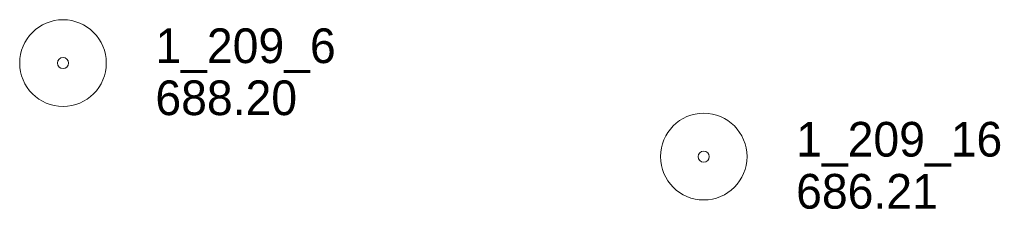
# Model space of a CAD drawing. Extents: x 863487 to 870045, y 569252 to 575761.
# Tile 7 of 66: x 866013 to 866184, y 570599 to 570632. Entities that reach past the tile are written whole.
import ezdxf

# ---------------------------------------------------------------- set-up
doc = ezdxf.new("R2010")
doc.units = 0
doc.header["$LTSCALE"] = 0.005
doc.header["$MEASUREMENT"] = 0
doc.layers.add('E_MAP_PassPoints', color=40, linetype='Continuous', lineweight=15)
doc.styles.add('Style-IGR_FONT_0', font='IGR_FONT_0.shx')

# ---------------------------------------------------------------- blocks, each defined once
blk = doc.blocks.new('PP')
at = {"layer": 'E_MAP_PassPoints', "color": 40, "linetype": 'Continuous', "lineweight": 0}
for radius in [7.5, 0.96]:
    blk.add_circle((0, 0), radius, dxfattribs=at)

msp = doc.modelspace()

# ---------------------------------------------------------------- block references
at = {"layer": 'E_MAP_PassPoints', "color": 40, "linetype": 'Continuous'}
for p in [(866020.68, 570624.12), (866020.68, 570624.12), (866131.66, 570607.95), (866131.66, 570607.95)]:
    msp.add_blockref('PP', p, dxfattribs=at)

# ---------------------------------------------------------------- texts
at = {"layer": 'E_MAP_PassPoints', "color": 40, "linetype": 'Continuous', "style": 'Style-IGR_FONT_0'}
for s, p in [('1_209_6', (866036.68, 570624.12)), ('1_209_6', (866036.68, 570624.12)), ('688.20', (866036.68, 570615.12)), ('688.20', (866036.68, 570615.12)), ('1_209_16', (866147.66, 570607.95)), ('1_209_16', (866147.66, 570607.95)), ('686.21', (866147.66, 570598.95)), ('686.21', (866147.66, 570598.95))]:
    msp.add_text(s, height=6, dxfattribs=at).set_placement(p)

doc.saveas('drawing.dxf')
